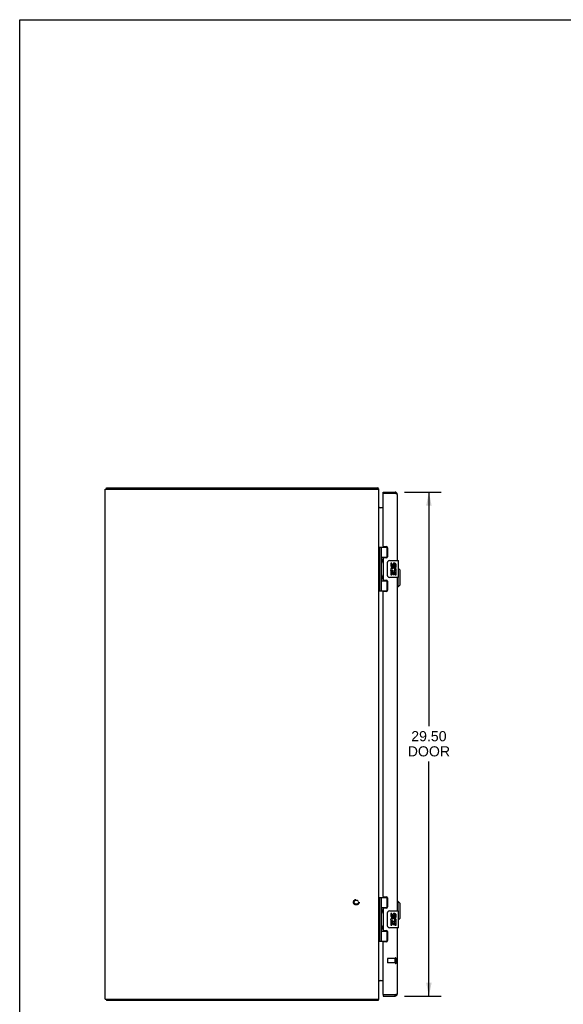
# Model space of a CAD drawing. Header units: inches. Extents: x 0 to 134, y 0 to 87.
# Tile 2 of 4: x 0 to 32, y 29 to 87. Entities that reach past the tile are written whole.
import ezdxf

# ---------------------------------------------------------------- set-up
doc = ezdxf.new("R2010")
doc.units = ezdxf.units.IN
doc.header["$LTSCALE"] = 7.375318
doc.header["$MEASUREMENT"] = 0
doc.linetypes.add('HIDDEN', pattern=[0.2, 0.1, -0.1])
doc.layers.get('0').update_dxf_attribs({"linetype": 'CONTINUOUS'})
for name, color, linetype in [('02___PRT_ALL_AXES', 7, 'CONTINUOUS'), ('DEFAULT_2', 8, 'HIDDEN'), ('DIMENSIONS', 7, 'CONTINUOUS')]:
    doc.layers.add(name, color=color, linetype=linetype)
doc.styles.get("Standard").update_dxf_attribs({"font": 'arial.ttf'})
doc.dimstyles.new('DIMSTYLE_1', dxfattribs={"dimtxt": 0.591603, "dimasz": 0.788804, "dimexe": 0.09, "dimexo": 0.07, "dimgap": 0.0375, "dimtad": 0, "dimtih": 1, "dimtoh": 1, "dimzin": 4, "dimdsep": 46, "dimtxsty": 'Standard', "dimblk": '_FILLED', "dimblk1": '_FILLED', "dimblk2": '_FILLED', "dimcen": 0.09, "dimazin": 1, "dimtfac": 1, "dimtofl": 0, "dimtmove": 0, "dimatfit": 3, "dimldrblk": '_FILLED', "dimfxl": 1, "dimtolj": 1, "dimtzin": 4, "dimarcsym": 0})

# ---------------------------------------------------------------- blocks, each defined once
blk = doc.blocks.new('_FILLED')
at = {"color": 0, "linetype": 'ByBlock'}
blk.add_solid([(0, 0), (-1, 0.2), (-1, -0.2)], dxfattribs=at)
blk = doc.blocks.new('*D4')
at = {"layer": 'DIMENSIONS', "color": 2, "linetype": 'Continuous'}
for p, q in [((22.496, 59.124), (24.635, 59.124)), ((23.925, 59.124), (23.925, 45.43)), ((23.925, 29.624), (23.925, 43.36)), ((22.496, 29.624), (24.635, 29.624))]:
    blk.add_line(p, q, dxfattribs=at)
at = {"layer": 'DIMENSIONS', "color": 2, "linetype": 'Continuous', "xscale": 0.7888040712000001, "yscale": 0.7888040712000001, "zscale": 0.7888040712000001}
for p, rotation in [((23.925, 59.124), 90), ((23.925, 29.624), 270)]:
    blk.add_blockref('_FILLED', p, dxfattribs=dict(at, rotation=rotation))
at = {"layer": 'DIMENSIONS', "color": 2, "linetype": 'Continuous', "insert": (23.925, 45.135), "char_height": 0.5916, "width": 2.47638, "attachment_point": 2, "line_spacing_factor": 0.9}
blk.add_mtext('29.50\\PDOOR', dxfattribs=at)

msp = doc.modelspace()

# ---------------------------------------------------------------- linework, layer by layer
at = {"color": 7, "linetype": 'Continuous'}
for p, q in [((0, 0), (0, 86.768)), ((0, 86.768), (134.097, 86.768)), ((5.069, 59.299), (5.069, 59.374)), ((20.943, 59.299), (20.943, 59.374)), ((20.964, 59.33), (20.943, 59.309)), ((21.254, 59.049), (21.254, 59.124)), ((21.269, 59.049), (21.254, 59.049)), ((21.944, 59.124), (21.944, 59.049)), ((21.011, 53.344), (21.011, 55.903)), ((21.011, 55.903), (21.495, 55.903)), ((21.051, 53.344), (21.051, 55.903)), ((21.149, 55.206), (21.149, 55.903)), ((21.464, 55.903), (21.464, 55.313)), ((21.006, 55.245), (21.011, 55.246)), ((21.006, 54.986), (21.011, 54.986)), ((21.149, 55.313), (21.496, 55.313)), ((21.149, 54.222), (21.149, 55.025)), ((21.16, 55.016), (21.159, 55.013)), ((21.162, 55.02), (21.16, 55.016)), ((21.161, 55.213), (21.163, 55.21)), ((21.163, 55.023), (21.162, 55.02)), ((21.163, 55.21), (21.164, 55.206)), ((21.165, 55.027), (21.163, 55.023)), ((21.164, 55.206), (21.166, 55.202)), ((21.165, 55.186), (21.165, 55.187)), ((21.165, 55.186), (21.165, 55.046)), ((21.165, 55.045), (21.165, 55.046)), ((21.165, 55.045), (21.165, 55.045)), ((21.168, 55.035), (21.165, 55.027)), ((21.166, 55.202), (21.172, 55.186)), ((21.173, 55.047), (21.168, 55.035)), ((21.172, 55.186), (21.174, 55.182)), ((21.175, 55.051), (21.173, 55.047)), ((21.174, 55.182), (21.175, 55.178)), ((21.176, 55.056), (21.175, 55.051)), ((21.178, 55.06), (21.176, 55.056)), ((21.438, 55.304), (21.489, 55.304)), ((21.514, 54.224), (21.514, 55.024)), ((21.614, 55.124), (22.124, 55.124)), ((22.139, 54.139), (22.139, 55.109)), ((21.006, 54.261), (21.011, 54.261)), ((21.163, 54.226), (21.164, 54.222)), ((21.164, 54.222), (21.166, 54.218)), ((21.165, 54.202), (21.165, 54.202)), ((21.165, 54.202), (21.165, 54.061)), ((21.166, 54.218), (21.172, 54.202)), ((21.172, 54.202), (21.174, 54.198)), ((21.174, 54.198), (21.175, 54.194)), ((22.237, 54.556), (22.139, 54.654)), ((22.237, 53.69), (22.237, 54.556)), ((21.006, 54.002), (21.011, 54.001)), ((21.149, 53.344), (21.149, 54.041)), ((21.149, 53.935), (21.496, 53.935)), ((21.16, 54.032), (21.159, 54.029)), ((21.162, 54.035), (21.16, 54.032)), ((21.163, 54.039), (21.162, 54.035)), ((21.165, 54.043), (21.163, 54.039)), ((21.165, 54.061), (21.165, 54.061)), ((21.165, 54.061), (21.165, 54.06)), ((21.168, 54.051), (21.165, 54.043)), ((21.173, 54.063), (21.168, 54.051)), ((21.175, 54.067), (21.173, 54.063)), ((21.176, 54.071), (21.175, 54.067)), ((21.178, 54.075), (21.176, 54.071)), ((21.489, 53.944), (21.438, 53.944)), ((21.464, 53.935), (21.464, 53.344)), ((22.124, 54.124), (21.614, 54.124)), ((22.119, 53.572), (22.119, 54.124)), ((22.237, 53.69), (22.119, 53.572)), ((21.011, 53.344), (21.495, 53.344)), ((22.119, 53.572), (22.079, 53.572)), ((21.011, 35.403), (21.495, 35.403)), ((21.011, 32.844), (21.011, 35.403)), ((21.051, 32.844), (21.051, 35.403)), ((21.149, 34.706), (21.149, 35.403)), ((21.464, 35.403), (21.464, 34.813)), ((22.119, 35.174), (22.079, 35.174)), ((22.237, 35.056), (22.119, 35.174)), ((22.119, 34.624), (22.119, 35.174)), ((21.006, 34.745), (21.011, 34.746)), ((21.149, 34.813), (21.496, 34.813)), ((21.163, 34.71), (21.164, 34.706)), ((21.164, 34.706), (21.166, 34.702)), ((21.165, 34.687), (21.165, 34.686)), ((21.165, 34.686), (21.165, 34.546)), ((21.166, 34.702), (21.172, 34.686)), ((21.172, 34.686), (21.174, 34.682)), ((21.174, 34.682), (21.175, 34.678)), ((21.438, 34.804), (21.489, 34.804)), ((21.614, 34.624), (22.124, 34.624)), ((22.139, 33.639), (22.139, 34.609)), ((22.237, 34.19), (22.237, 35.056)), ((21.006, 34.486), (21.011, 34.486)), ((21.149, 33.722), (21.149, 34.525)), ((21.16, 34.516), (21.159, 34.513)), ((21.162, 34.52), (21.16, 34.516)), ((21.163, 34.523), (21.162, 34.52)), ((21.165, 34.527), (21.163, 34.523)), ((21.165, 34.546), (21.165, 34.545)), ((21.165, 34.545), (21.165, 34.545)), ((21.168, 34.535), (21.165, 34.527)), ((21.173, 34.547), (21.168, 34.535)), ((21.175, 34.551), (21.173, 34.547)), ((21.176, 34.556), (21.175, 34.551)), ((21.178, 34.56), (21.176, 34.556)), ((21.514, 33.724), (21.514, 34.524)), ((22.237, 34.19), (22.139, 34.092)), ((21.006, 33.761), (21.011, 33.761)), ((21.006, 33.502), (21.011, 33.501)), ((21.149, 32.844), (21.149, 33.541)), ((21.149, 33.435), (21.496, 33.435)), ((21.16, 33.532), (21.159, 33.529)), ((21.162, 33.535), (21.16, 33.532)), ((21.161, 33.729), (21.163, 33.726)), ((21.163, 33.539), (21.162, 33.535)), ((21.163, 33.726), (21.164, 33.722)), ((21.165, 33.543), (21.163, 33.539)), ((21.164, 33.722), (21.166, 33.718)), ((21.165, 33.702), (21.165, 33.702)), ((21.165, 33.702), (21.165, 33.561)), ((21.165, 33.561), (21.165, 33.561)), ((21.165, 33.56), (21.165, 33.561)), ((21.168, 33.551), (21.165, 33.543)), ((21.166, 33.718), (21.172, 33.702)), ((21.173, 33.563), (21.168, 33.551)), ((21.172, 33.702), (21.174, 33.698)), ((21.175, 33.567), (21.173, 33.563)), ((21.174, 33.698), (21.175, 33.694)), ((21.176, 33.571), (21.175, 33.567)), ((21.178, 33.575), (21.176, 33.571)), ((21.489, 33.444), (21.438, 33.444)), ((21.464, 33.435), (21.464, 32.844)), ((22.124, 33.624), (21.614, 33.624)), ((21.011, 32.844), (21.495, 32.844)), ((5.069, 29.449), (5.069, 29.374)), ((20.943, 29.449), (20.943, 29.374)), ((20.964, 29.417), (20.943, 29.438)), ((21.254, 29.699), (21.269, 29.699)), ((21.254, 29.699), (21.254, 29.624)), ((21.944, 29.624), (21.944, 29.699))]:
    msp.add_line(p, q, dxfattribs=at)
at = {"color": 3, "linetype": 'Continuous'}
for p, q in [((5.069, 59.374), (20.943, 59.374)), ((20.955, 59.35), (20.954, 59.357)), ((5.006, 29.449), (5.006, 59.299)), ((5.006, 59.299), (21.006, 59.299)), ((21.006, 29.449), (21.006, 59.299)), ((21.254, 59.124), (21.944, 59.124)), ((21.254, 55.965), (21.254, 59.034)), ((21.944, 59.049), (21.269, 59.049)), ((22.079, 58.989), (22.079, 55.124)), ((21.254, 58.199), (21.022, 58.199)), ((21.285, 55.934), (21.441, 55.934)), ((21.504, 55.871), (21.504, 55.344)), ((21.254, 55.25), (21.254, 53.997)), ((21.441, 55.281), (21.285, 55.281)), ((21.285, 53.966), (21.441, 53.966)), ((21.504, 53.903), (21.504, 53.376)), ((22.079, 54.124), (22.079, 34.624)), ((21.254, 35.465), (21.254, 53.282)), ((21.441, 53.313), (21.285, 53.313)), ((21.285, 35.434), (21.441, 35.434)), ((21.504, 35.371), (21.504, 34.844)), ((21.254, 34.75), (21.254, 33.497)), ((21.441, 34.781), (21.285, 34.781)), ((21.285, 33.466), (21.441, 33.466)), ((22.079, 33.624), (22.079, 29.759)), ((21.504, 33.403), (21.504, 32.876)), ((21.254, 29.714), (21.254, 32.782)), ((21.441, 32.813), (21.285, 32.813)), ((21.022, 30.549), (21.254, 30.549)), ((21.017, 30.531), (21.015, 30.533)), ((5.006, 29.449), (21.006, 29.449)), ((21.254, 29.624), (21.944, 29.624)), ((21.944, 29.699), (21.269, 29.699)), ((21.96, 29.703), (21.944, 29.699)), ((21.984, 29.71), (21.976, 29.708)), ((20.943, 29.374), (5.069, 29.374))]:
    msp.add_line(p, q, dxfattribs=at)
for points in [[(20.954, 59.357), (20.953, 59.359), (20.952, 59.361), (20.952, 59.363), (20.951, 59.365), (20.951, 59.366), (20.95, 59.368), (20.949, 59.369), (20.949, 59.37), (20.948, 59.371), (20.947, 59.372), (20.946, 59.372), (20.946, 59.373), (20.945, 59.373), (20.944, 59.373), (20.943, 59.374)], [(20.964, 59.33), (20.963, 59.332), (20.962, 59.333), (20.961, 59.335), (20.96, 59.337), (20.959, 59.339), (20.958, 59.341), (20.958, 59.343), (20.957, 59.345), (20.956, 59.348), (20.955, 59.35)], [(21.977, 59.039), (21.969, 59.042), (21.96, 59.044), (21.944, 59.049)], [(22.079, 58.989), (22.079, 58.991), (22.078, 58.993), (22.077, 58.995), (22.075, 58.998), (22.073, 59), (22.07, 59.002), (22.067, 59.005), (22.064, 59.007), (22.06, 59.009), (22.055, 59.012), (22.05, 59.014), (22.045, 59.016), (22.04, 59.019), (22.034, 59.021), (22.027, 59.023), (22.021, 59.025), (22.014, 59.028), (22.007, 59.03), (22, 59.032), (21.992, 59.035), (21.984, 59.037), (21.977, 59.039)], [(21.022, 58.199), (21.022, 58.2), (21.022, 58.201), (21.022, 58.202), (21.022, 58.203), (21.021, 58.205), (21.021, 58.206), (21.02, 58.208), (21.019, 58.209), (21.018, 58.211), (21.017, 58.212), (21.016, 58.213), (21.014, 58.214), (21.013, 58.215), (21.012, 58.217), (21.011, 58.218), (21.01, 58.219), (21.009, 58.22), (21.008, 58.222), (21.007, 58.223), (21.007, 58.224), (21.006, 58.225), (21.006, 58.227)], [(21.022, 58.225), (21.022, 58.224), (21.022, 58.224), (21.022, 58.224), (21.022, 58.223), (21.022, 58.222), (21.021, 58.221), (21.021, 58.22), (21.02, 58.219), (21.019, 58.218), (21.018, 58.217), (21.017, 58.216), (21.015, 58.214)], [(21.022, 30.549), (21.022, 30.548), (21.022, 30.546), (21.022, 30.545), (21.022, 30.544), (21.021, 30.542), (21.021, 30.541), (21.02, 30.539), (21.019, 30.538), (21.018, 30.537), (21.017, 30.535), (21.016, 30.534), (21.014, 30.533), (21.013, 30.532), (21.012, 30.53), (21.011, 30.529), (21.01, 30.528), (21.009, 30.527), (21.008, 30.525), (21.007, 30.524), (21.007, 30.523), (21.006, 30.522), (21.006, 30.521)], [(21.022, 30.522), (21.022, 30.523), (21.022, 30.523), (21.022, 30.524), (21.022, 30.524), (21.022, 30.525), (21.021, 30.526), (21.021, 30.527), (21.02, 30.528), (21.019, 30.529), (21.018, 30.53), (21.017, 30.531)], [(20.954, 29.39), (20.953, 29.388), (20.952, 29.386), (20.952, 29.384), (20.951, 29.382), (20.951, 29.381), (20.95, 29.379), (20.949, 29.378), (20.949, 29.377), (20.948, 29.376), (20.947, 29.375), (20.946, 29.375), (20.946, 29.374), (20.945, 29.374), (20.944, 29.374), (20.943, 29.374)], [(20.964, 29.417), (20.963, 29.416), (20.962, 29.414), (20.961, 29.412), (20.96, 29.411), (20.959, 29.409), (20.958, 29.406), (20.958, 29.404), (20.957, 29.402), (20.956, 29.399), (20.955, 29.397), (20.954, 29.39)], [(21.976, 29.708), (21.969, 29.705), (21.96, 29.703)], [(22.079, 29.759), (22.079, 29.756), (22.078, 29.754), (22.077, 29.752), (22.075, 29.749), (22.073, 29.747), (22.07, 29.745), (22.067, 29.742), (22.064, 29.74), (22.06, 29.738), (22.055, 29.735), (22.05, 29.733), (22.045, 29.731), (22.04, 29.729), (22.034, 29.726), (22.027, 29.724), (22.021, 29.722), (22.014, 29.719), (22.007, 29.717), (22, 29.715), (21.992, 29.712), (21.984, 29.71)]]:
    msp.add_lwpolyline(points, dxfattribs=at)
at = {"color": 7, "linetype": 'Continuous'}
for points in [[(21.149, 55.261), (21.149, 55.26), (21.149, 55.259), (21.149, 55.259), (21.149, 55.258), (21.149, 55.257), (21.149, 55.256), (21.149, 55.255), (21.15, 55.254), (21.15, 55.252), (21.15, 55.251), (21.15, 55.25), (21.15, 55.249), (21.15, 55.248), (21.151, 55.247), (21.151, 55.246), (21.151, 55.244), (21.152, 55.243), (21.152, 55.242), (21.152, 55.241), (21.152, 55.239), (21.153, 55.238), (21.153, 55.237), (21.154, 55.235), (21.154, 55.234), (21.154, 55.233), (21.155, 55.231), (21.155, 55.23), (21.156, 55.228), (21.156, 55.227), (21.157, 55.225), (21.157, 55.223), (21.158, 55.222), (21.159, 55.22), (21.159, 55.219), (21.16, 55.217), (21.161, 55.213)], [(21.159, 55.013), (21.159, 55.011), (21.158, 55.01), (21.157, 55.008), (21.157, 55.006), (21.156, 55.005), (21.156, 55.003), (21.155, 55.002), (21.155, 55), (21.154, 54.999), (21.154, 54.997), (21.154, 54.996), (21.153, 54.995), (21.153, 54.993), (21.152, 54.992), (21.152, 54.991), (21.152, 54.989), (21.152, 54.988), (21.151, 54.987), (21.151, 54.986), (21.151, 54.985), (21.15, 54.983), (21.15, 54.982), (21.15, 54.981), (21.15, 54.98), (21.15, 54.979), (21.15, 54.978), (21.149, 54.977), (21.149, 54.976), (21.149, 54.975), (21.149, 54.974), (21.149, 54.973), (21.149, 54.972), (21.149, 54.971), (21.149, 54.97)], [(21.175, 55.178), (21.177, 55.174), (21.178, 55.172), (21.179, 55.17), (21.179, 55.168), (21.18, 55.166), (21.181, 55.164), (21.182, 55.162), (21.182, 55.16), (21.183, 55.158), (21.183, 55.156), (21.184, 55.154), (21.185, 55.152), (21.185, 55.151), (21.186, 55.149), (21.186, 55.147), (21.186, 55.146), (21.187, 55.144), (21.187, 55.143), (21.188, 55.141), (21.188, 55.14), (21.188, 55.138), (21.189, 55.137), (21.189, 55.135), (21.189, 55.134), (21.189, 55.132), (21.189, 55.131), (21.19, 55.13), (21.19, 55.128), (21.19, 55.127), (21.19, 55.126), (21.19, 55.125), (21.19, 55.123), (21.19, 55.122), (21.19, 55.121), (21.191, 55.119), (21.191, 55.118), (21.191, 55.117), (21.191, 55.116), (21.191, 55.114), (21.191, 55.113), (21.191, 55.112), (21.19, 55.111), (21.19, 55.109), (21.19, 55.108), (21.19, 55.107), (21.19, 55.106), (21.19, 55.104), (21.19, 55.103), (21.19, 55.102), (21.189, 55.1), (21.189, 55.099), (21.189, 55.098), (21.189, 55.096), (21.189, 55.095), (21.188, 55.093), (21.188, 55.092), (21.188, 55.09), (21.187, 55.089), (21.187, 55.087), (21.186, 55.086), (21.186, 55.084), (21.186, 55.082), (21.185, 55.081), (21.185, 55.079), (21.184, 55.077), (21.183, 55.075), (21.183, 55.074), (21.182, 55.072), (21.182, 55.07), (21.181, 55.068), (21.18, 55.066), (21.179, 55.064), (21.179, 55.062), (21.178, 55.06)], [(21.514, 55.024), (21.515, 55.03), (21.515, 55.036), (21.516, 55.042), (21.517, 55.048), (21.519, 55.054), (21.521, 55.06)], [(21.149, 54.277), (21.149, 54.276), (21.149, 54.275), (21.149, 54.274), (21.149, 54.273), (21.149, 54.272), (21.149, 54.271), (21.149, 54.27), (21.15, 54.269), (21.15, 54.268), (21.15, 54.267), (21.15, 54.266), (21.15, 54.265), (21.15, 54.264), (21.151, 54.263), (21.151, 54.261), (21.151, 54.26), (21.152, 54.259), (21.152, 54.258), (21.152, 54.256), (21.152, 54.255), (21.153, 54.254), (21.153, 54.252), (21.154, 54.251), (21.154, 54.25), (21.154, 54.248), (21.155, 54.247), (21.155, 54.245), (21.156, 54.244), (21.156, 54.242), (21.157, 54.241), (21.157, 54.239), (21.158, 54.238), (21.159, 54.236), (21.159, 54.234), (21.16, 54.231)], [(21.16, 54.231), (21.161, 54.229), (21.163, 54.226)], [(21.175, 54.194), (21.177, 54.189), (21.178, 54.187), (21.179, 54.185), (21.179, 54.183), (21.18, 54.181), (21.181, 54.179), (21.182, 54.177), (21.182, 54.175), (21.183, 54.174), (21.183, 54.172), (21.184, 54.17), (21.185, 54.168), (21.185, 54.166), (21.186, 54.165), (21.186, 54.163), (21.186, 54.161), (21.187, 54.16), (21.187, 54.158), (21.188, 54.157), (21.188, 54.155), (21.188, 54.154), (21.189, 54.152), (21.189, 54.151), (21.189, 54.15), (21.189, 54.148), (21.189, 54.147), (21.19, 54.145), (21.19, 54.144), (21.19, 54.143), (21.19, 54.142), (21.19, 54.14), (21.19, 54.139), (21.19, 54.138), (21.19, 54.136), (21.191, 54.135), (21.191, 54.134), (21.191, 54.133), (21.191, 54.131), (21.191, 54.13), (21.191, 54.129), (21.191, 54.128), (21.19, 54.126), (21.19, 54.125), (21.19, 54.124), (21.19, 54.123), (21.19, 54.121), (21.19, 54.12), (21.19, 54.119), (21.19, 54.117), (21.189, 54.116), (21.189, 54.115), (21.189, 54.113), (21.189, 54.112), (21.189, 54.11), (21.188, 54.109), (21.188, 54.108), (21.188, 54.106), (21.187, 54.105), (21.187, 54.103), (21.186, 54.101), (21.186, 54.1), (21.186, 54.098), (21.185, 54.096), (21.185, 54.095), (21.184, 54.093), (21.183, 54.091), (21.183, 54.089), (21.182, 54.087), (21.182, 54.086), (21.181, 54.084), (21.18, 54.082), (21.179, 54.08), (21.179, 54.078), (21.178, 54.075)], [(21.521, 54.187), (21.519, 54.193), (21.517, 54.199), (21.516, 54.205), (21.515, 54.211), (21.515, 54.217), (21.514, 54.224)], [(21.159, 54.029), (21.159, 54.027), (21.158, 54.025), (21.157, 54.024), (21.157, 54.022), (21.156, 54.021), (21.156, 54.019), (21.155, 54.018), (21.155, 54.016), (21.154, 54.015), (21.154, 54.013), (21.154, 54.012), (21.153, 54.01), (21.153, 54.009), (21.152, 54.008), (21.152, 54.006), (21.152, 54.005), (21.152, 54.004), (21.151, 54.003), (21.151, 54.001), (21.151, 54), (21.15, 53.999), (21.15, 53.998), (21.15, 53.997), (21.15, 53.996), (21.15, 53.995), (21.15, 53.994), (21.149, 53.993), (21.149, 53.992), (21.149, 53.991), (21.149, 53.99), (21.149, 53.989), (21.149, 53.988), (21.149, 53.987), (21.149, 53.986)], [(21.149, 34.761), (21.149, 34.76), (21.149, 34.759), (21.149, 34.759), (21.149, 34.758), (21.149, 34.757), (21.149, 34.756), (21.149, 34.755), (21.15, 34.754), (21.15, 34.752), (21.15, 34.751), (21.15, 34.75), (21.15, 34.749), (21.15, 34.748), (21.151, 34.747), (21.151, 34.746), (21.151, 34.744), (21.152, 34.743), (21.152, 34.742), (21.152, 34.741), (21.152, 34.739), (21.153, 34.738), (21.153, 34.737), (21.154, 34.735), (21.154, 34.734), (21.154, 34.733), (21.155, 34.731), (21.155, 34.73), (21.156, 34.728), (21.156, 34.727), (21.157, 34.725), (21.157, 34.723), (21.158, 34.722), (21.159, 34.72), (21.159, 34.719), (21.16, 34.715)], [(21.16, 34.715), (21.161, 34.713), (21.163, 34.71)], [(21.175, 34.678), (21.177, 34.674), (21.178, 34.672), (21.179, 34.67), (21.179, 34.668), (21.18, 34.666), (21.181, 34.664), (21.182, 34.662), (21.182, 34.66), (21.183, 34.658), (21.183, 34.656), (21.184, 34.654), (21.185, 34.652), (21.185, 34.651), (21.186, 34.649), (21.186, 34.647), (21.186, 34.646), (21.187, 34.644), (21.187, 34.643), (21.188, 34.641), (21.188, 34.64), (21.188, 34.638), (21.189, 34.637), (21.189, 34.635), (21.189, 34.634), (21.189, 34.632), (21.189, 34.631), (21.19, 34.63), (21.19, 34.628), (21.19, 34.627), (21.19, 34.626), (21.19, 34.625), (21.19, 34.623), (21.19, 34.622), (21.19, 34.621), (21.191, 34.619), (21.191, 34.618), (21.191, 34.617), (21.191, 34.616), (21.191, 34.614), (21.191, 34.613), (21.191, 34.612), (21.19, 34.611), (21.19, 34.609), (21.19, 34.608), (21.19, 34.607), (21.19, 34.606), (21.19, 34.604), (21.19, 34.603), (21.19, 34.602), (21.189, 34.6), (21.189, 34.599), (21.189, 34.598), (21.189, 34.596), (21.189, 34.595), (21.188, 34.593), (21.188, 34.592), (21.188, 34.59), (21.187, 34.589), (21.187, 34.587), (21.186, 34.586), (21.186, 34.584), (21.186, 34.582), (21.185, 34.581), (21.185, 34.579), (21.184, 34.577), (21.183, 34.575), (21.183, 34.574), (21.182, 34.572), (21.182, 34.57), (21.181, 34.568), (21.18, 34.566), (21.179, 34.564), (21.179, 34.562), (21.178, 34.56)], [(21.159, 34.513), (21.159, 34.511), (21.158, 34.51), (21.157, 34.508), (21.157, 34.506), (21.156, 34.505), (21.156, 34.503), (21.155, 34.502), (21.155, 34.5), (21.154, 34.499), (21.154, 34.497), (21.154, 34.496), (21.153, 34.495), (21.153, 34.493), (21.152, 34.492), (21.152, 34.491), (21.152, 34.489), (21.152, 34.488), (21.151, 34.487), (21.151, 34.486), (21.151, 34.485), (21.15, 34.483), (21.15, 34.482), (21.15, 34.481), (21.15, 34.48), (21.15, 34.479), (21.15, 34.478), (21.149, 34.477), (21.149, 34.476), (21.149, 34.475), (21.149, 34.474), (21.149, 34.473), (21.149, 34.472), (21.149, 34.471), (21.149, 34.47)], [(21.514, 34.524), (21.515, 34.53), (21.515, 34.536), (21.516, 34.542), (21.517, 34.548), (21.519, 34.554), (21.521, 34.56)], [(21.149, 33.777), (21.149, 33.776), (21.149, 33.775), (21.149, 33.774), (21.149, 33.773), (21.149, 33.772), (21.149, 33.771), (21.149, 33.77), (21.15, 33.769), (21.15, 33.768), (21.15, 33.767), (21.15, 33.766), (21.15, 33.765), (21.15, 33.764), (21.151, 33.763), (21.151, 33.761), (21.151, 33.76), (21.152, 33.759), (21.152, 33.758), (21.152, 33.756), (21.152, 33.755), (21.153, 33.754), (21.153, 33.752), (21.154, 33.751), (21.154, 33.75), (21.154, 33.748), (21.155, 33.747), (21.155, 33.745), (21.156, 33.744), (21.156, 33.742), (21.157, 33.741), (21.157, 33.739), (21.158, 33.738), (21.159, 33.736), (21.159, 33.734), (21.16, 33.733), (21.161, 33.729)], [(21.159, 33.529), (21.159, 33.527), (21.158, 33.525), (21.157, 33.524), (21.157, 33.522), (21.156, 33.521), (21.156, 33.519), (21.155, 33.518), (21.155, 33.516), (21.154, 33.515), (21.154, 33.513), (21.154, 33.512), (21.153, 33.51), (21.153, 33.509), (21.152, 33.508), (21.152, 33.506), (21.152, 33.505), (21.152, 33.504), (21.151, 33.503), (21.151, 33.501), (21.151, 33.5), (21.15, 33.499), (21.15, 33.498), (21.15, 33.497), (21.15, 33.496), (21.15, 33.495), (21.15, 33.494), (21.149, 33.493), (21.149, 33.492), (21.149, 33.491), (21.149, 33.49), (21.149, 33.489), (21.149, 33.488), (21.149, 33.487), (21.149, 33.486)], [(21.175, 33.694), (21.177, 33.689), (21.178, 33.687), (21.179, 33.685), (21.179, 33.683), (21.18, 33.681), (21.181, 33.679), (21.182, 33.677), (21.182, 33.675), (21.183, 33.674), (21.183, 33.672), (21.184, 33.67), (21.185, 33.668), (21.185, 33.666), (21.186, 33.665), (21.186, 33.663), (21.186, 33.661), (21.187, 33.66), (21.187, 33.658), (21.188, 33.657), (21.188, 33.655), (21.188, 33.654), (21.189, 33.652), (21.189, 33.651), (21.189, 33.65), (21.189, 33.648), (21.189, 33.647), (21.19, 33.645), (21.19, 33.644), (21.19, 33.643), (21.19, 33.642), (21.19, 33.64), (21.19, 33.639), (21.19, 33.638), (21.19, 33.636), (21.191, 33.635), (21.191, 33.634), (21.191, 33.633), (21.191, 33.631), (21.191, 33.63), (21.191, 33.629), (21.191, 33.628), (21.19, 33.626), (21.19, 33.625), (21.19, 33.624), (21.19, 33.623), (21.19, 33.621), (21.19, 33.62), (21.19, 33.619), (21.19, 33.617), (21.189, 33.616), (21.189, 33.615), (21.189, 33.613), (21.189, 33.612), (21.189, 33.61), (21.188, 33.609), (21.188, 33.608), (21.188, 33.606), (21.187, 33.605), (21.187, 33.603), (21.186, 33.601), (21.186, 33.6), (21.186, 33.598), (21.185, 33.596), (21.185, 33.595), (21.184, 33.593), (21.183, 33.591), (21.183, 33.589), (21.182, 33.587), (21.182, 33.586), (21.181, 33.584), (21.18, 33.582), (21.179, 33.58), (21.179, 33.578), (21.178, 33.575)], [(21.521, 33.687), (21.519, 33.693), (21.517, 33.699), (21.516, 33.705), (21.515, 33.711), (21.515, 33.717), (21.514, 33.724)]]:
    msp.add_lwpolyline(points, dxfattribs=at)
at = {"color": 3, "linetype": 'Continuous'}
for centre, radius, start, end in [((20.861, 59.229), 0.145, 28.86851, 44.60138), ((21.269, 59.034), 0.015, 90, 180), ((21.944, 58.989), 0.135, 0, 90), ((21.076, 58.269), 0.07, 180, 270), ((21.285, 55.965), 0.031, 180, 270), ((21.441, 55.871), 0.063, 0, 90), ((21.441, 55.344), 0.063, 270, 360), ((21.285, 55.25), 0.031, 90, 180), ((21.285, 53.997), 0.031, 180, 270), ((21.441, 53.903), 0.063, 0, 90), ((21.285, 53.282), 0.031, 90, 180), ((21.441, 53.376), 0.063, 270, 360), ((21.285, 35.465), 0.031, 180, 270), ((21.441, 35.371), 0.063, 0, 90), ((21.285, 34.75), 0.031, 90, 180), ((21.441, 34.844), 0.063, 270, 360), ((21.285, 33.497), 0.031, 180, 270), ((21.441, 33.403), 0.063, 0, 90), ((21.441, 32.876), 0.063, 270, 360), ((21.285, 32.782), 0.031, 90, 180), ((21.076, 30.479), 0.07, 90, 180), ((20.861, 29.519), 0.145, 315.39862, 331.13149), ((21.269, 29.714), 0.015, 180, 270), ((21.944, 29.759), 0.135, 270, 360)]:
    msp.add_arc(centre, radius, start, end, dxfattribs=at)
at = {"color": 7, "linetype": 'Continuous'}
for centre, radius, start, end in [((21.944, 58.989), 0.06, 58.22567, 90), ((21.075, 55.186), 0.09, 0.67198, 34.92489), ((21.075, 55.046), 0.09, 325.07511, 359.32802), ((21.614, 55.024), 0.1, 90, 158.79459), ((22.124, 55.109), 0.015, 0, 90), ((21.075, 54.201), 0.09, 0.67198, 34.92489), ((21.614, 54.224), 0.1, 201.20502, 270), ((21.075, 54.061), 0.09, 325.07511, 359.32802), ((22.124, 54.139), 0.015, 270, 360), ((21.075, 34.686), 0.09, 0.67198, 34.92489), ((21.614, 34.524), 0.1, 90, 158.79459), ((22.124, 34.609), 0.015, 0, 90), ((21.075, 34.546), 0.09, 325.07511, 359.32802), ((21.075, 33.701), 0.09, 0.67198, 34.92489), ((21.075, 33.561), 0.09, 325.07511, 359.32802), ((21.614, 33.724), 0.1, 201.20502, 270), ((22.124, 33.639), 0.015, 270, 360), ((21.944, 29.759), 0.06, 270, 301.77433)]:
    msp.add_arc(centre, radius, start, end, dxfattribs=at)
for centre in [(21.244, 55.116), (21.244, 54.131), (21.244, 34.616), (21.244, 33.631)]:
    msp.add_ellipse(centre, major_axis=(0, 0.188), ratio=0.57735, start_param=1.066602, end_param=2.074991, dxfattribs=at)
at = {"layer": '02___PRT_ALL_AXES', "color": 7, "linetype": 'Continuous'}
for p, q in [((21.438, 55.304), (21.438, 55.281)), ((21.69, 54.969), (21.69, 54.833)), ((21.752, 54.969), (21.69, 54.969)), ((21.752, 54.833), (21.752, 54.969)), ((21.818, 54.896), (21.818, 54.827)), ((21.878, 54.833), (21.878, 54.875)), ((21.941, 54.739), (21.941, 54.875)), ((22.002, 54.739), (22.002, 54.896)), ((21.69, 54.508), (21.69, 54.278)), ((21.708, 54.508), (21.69, 54.508)), ((21.69, 54.278), (21.752, 54.278)), ((21.742, 54.508), (21.77, 54.527)), ((21.742, 54.508), (22.002, 54.508)), ((21.752, 54.278), (21.752, 54.445)), ((21.752, 54.445), (21.818, 54.445)), ((21.818, 54.445), (21.818, 54.309)), ((21.818, 54.309), (21.878, 54.309)), ((21.878, 54.309), (21.878, 54.445)), ((21.878, 54.445), (21.941, 54.445)), ((21.933, 54.544), (21.991, 54.519)), ((21.941, 54.739), (22.002, 54.739)), ((21.941, 54.278), (21.941, 54.445)), ((21.941, 54.278), (22.002, 54.278)), ((22.002, 54.555), (22.002, 54.608)), ((22.002, 54.278), (22.002, 54.508)), ((21.438, 53.966), (21.438, 53.944)), ((21.438, 34.804), (21.438, 34.781)), ((21.752, 34.469), (21.69, 34.469)), ((21.69, 34.469), (21.69, 34.333)), ((21.708, 34.008), (21.69, 34.008)), ((21.69, 34.008), (21.69, 33.778)), ((21.742, 34.008), (21.77, 34.027)), ((21.742, 34.008), (22.002, 34.008)), ((21.752, 34.333), (21.752, 34.469)), ((21.818, 34.396), (21.818, 34.327)), ((21.878, 34.333), (21.878, 34.375)), ((21.933, 34.044), (21.991, 34.019)), ((21.941, 34.239), (21.941, 34.375)), ((21.941, 34.239), (22.002, 34.239)), ((22.002, 34.239), (22.002, 34.396)), ((22.002, 34.055), (22.002, 34.108)), ((22.002, 33.778), (22.002, 34.008)), ((21.438, 33.466), (21.438, 33.444)), ((21.69, 33.778), (21.752, 33.778)), ((21.752, 33.945), (21.818, 33.945)), ((21.752, 33.778), (21.752, 33.945)), ((21.818, 33.945), (21.818, 33.809)), ((21.818, 33.809), (21.878, 33.809)), ((21.878, 33.945), (21.941, 33.945)), ((21.878, 33.809), (21.878, 33.945)), ((21.941, 33.778), (21.941, 33.945)), ((21.941, 33.778), (22.002, 33.778))]:
    msp.add_line(p, q, dxfattribs=at)
at = {"layer": '02___PRT_ALL_AXES', "color": 8, "linetype": 'HIDDEN'}
for p, q in [((21.961, 31.823), (21.514, 31.823)), ((21.961, 31.575), (21.961, 31.823)), ((21.961, 31.575), (21.514, 31.575))]:
    msp.add_line(p, q, dxfattribs=at)
msp.add_circle((19.681, 35.124), 0.124, dxfattribs=at)
at = {"layer": '02___PRT_ALL_AXES', "color": 7, "linetype": 'Continuous'}
for centre, radius, start, end in [((21.784, 54.833), 0.0943, 180, 360), ((21.784, 54.833), 0.0314, 180, 261.22946), ((21.783, 54.838), 0.0362, 263.42855, 341.76278), ((21.91, 54.875), 0.0943, 71.72667, 167.43379), ((21.91, 54.875), 0.0314, 0, 180.04847), ((21.91, 54.875), 0.0943, 12.54017, 71.70103), ((21.843, 54.581), 0.154, 161.41988, 206.19629), ((21.847, 54.582), 0.157, 9.70314, 161.87913), ((21.847, 54.582), 0.157, 205.73705, 207.8532), ((21.847, 54.582), 0.0943, 336.59665, 215.11217), ((21.847, 54.582), 0.157, 336.59665, 350.29686), ((21.843, 34.081), 0.154, 161.41988, 206.19629), ((21.784, 34.333), 0.0943, 180, 360), ((21.847, 34.082), 0.157, 9.70314, 161.87913), ((21.847, 34.082), 0.157, 205.73705, 207.8532), ((21.784, 34.333), 0.0314, 180, 261.22946), ((21.847, 34.082), 0.0943, 336.59665, 215.11217), ((21.783, 34.338), 0.0362, 263.42855, 341.76278), ((21.91, 34.375), 0.0943, 71.72667, 167.43379), ((21.91, 34.375), 0.0314, 0, 180.04847), ((21.91, 34.375), 0.0943, 12.54017, 71.70103), ((21.847, 34.082), 0.157, 336.59665, 350.29686)]:
    msp.add_arc(centre, radius, start, end, dxfattribs=at)
at = {"layer": 'DEFAULT_2', "color": 8, "linetype": 'HIDDEN'}
for p, q in [((21.504, 31.813), (21.504, 31.585)), ((21.961, 31.841), (21.961, 31.557)), ((22.004, 31.841), (22.004, 31.557))]:
    msp.add_line(p, q, dxfattribs=at)
for radius in [0.164, 0.124]:
    msp.add_circle((19.681, 35.124), radius, dxfattribs=at)
for centre, radius, start, end in [((21.514, 31.813), 0.01, 90, 180), ((21.983, 31.841), 0.0215, 0, 180), ((21.514, 31.585), 0.01, 180, 270), ((21.983, 31.557), 0.0215, 180, 360)]:
    msp.add_arc(centre, radius, start, end, dxfattribs=at)

# ---------------------------------------------------------------- dimensions: what is measured, and where the dimension line sits
at = {"layer": 'DIMENSIONS', "color": 2, "linetype": 'Continuous'}
dim = msp.add_linear_dim(base=(23.925, 29.624), p1=(22.426, 59.124), p2=(22.426, 29.624), angle=270, text='<>\\PDOOR', dimstyle='DIMSTYLE_1', dxfattribs=at)
dim.commit()
dim.dimension.update_dxf_attribs({"geometry": '*D4', "text_midpoint": (23.925, 44.395), "dimtype": 160})

doc.saveas('drawing.dxf')
